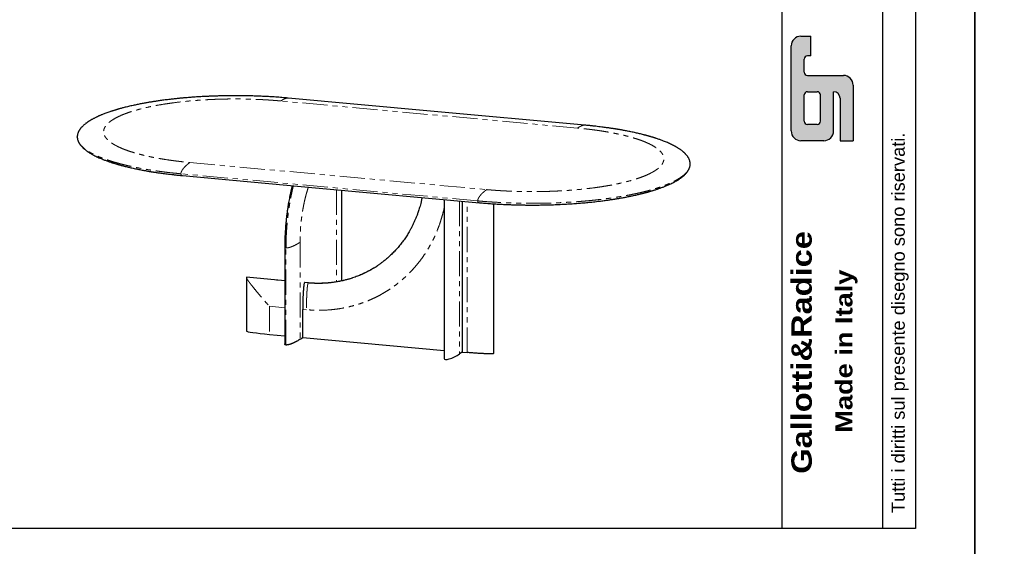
# Model space of a CAD drawing. Header units: millimetres. Extents: x -590 to 14136, y -480 to 15138.
# Tile 9 of 27: x 3147 to 6885, y 4793 to 6790. Entities that reach past the tile are written whole.
import ezdxf

# ---------------------------------------------------------------- set-up
doc = ezdxf.new("R2010")
doc.units = ezdxf.units.MM
doc.header["$LTSCALE"] = 15
doc.linetypes.add('SLD-Phantom', pattern=[12.7, 6.35, -1.27, 1.27, -1.27, 1.27, -1.27])
doc.linetypes.add('SLD-Solid', pattern=[0])
doc.styles.get("Standard").update_dxf_attribs({"font": 'GOTHIC.TTF'})

msp = doc.modelspace()

# ---------------------------------------------------------------- hatches: boundary and pattern name
h = msp.add_hatch(color=256)
h.paths.add_polyline_path([(6137.418, 6578.918, -0.41421356), (6125.022, 6591.313), (6125.022, 6640.893, -0.41421356), (6137.418, 6653.288), (6149.813, 6653.288), (6149.813, 6727.659), (6112.627, 6727.659, 0.41421356), (6075.442, 6690.474), (6075.442, 6368.203, 0.41421356), (6112.627, 6331.017), (6199.393, 6331.017, 0.41421356), (6236.578, 6368.203), (6236.578, 6516.943, -0.41421356), (6261.368, 6492.153), (6261.368, 6331.017), (6310.948, 6331.017), (6310.948, 6541.733, 0.41421356), (6273.763, 6578.918)])
h.paths.add_polyline_path([(6174.603, 6516.943, -0.41421356), (6186.998, 6504.548), (6186.998, 6405.388, -0.41421356), (6174.603, 6392.993), (6137.418, 6392.993, -0.41421356), (6125.022, 6405.388), (6125.022, 6504.548, -0.41421356), (6137.418, 6516.943)], flags=16)

# ---------------------------------------------------------------- linework, layer by layer
for p, q in [((6039.736, 6842.142), (6039.736, 4859.754)), ((6423.982, 4859.754), (6423.982, 6842.142)), ((6112.627, 6727.659), (6149.813, 6727.659)), ((6149.813, 6653.288), (6149.813, 6727.659)), ((6075.442, 6368.203), (6075.442, 6690.474)), ((6149.813, 6653.288), (6137.418, 6653.288)), ((6125.022, 6591.313), (6125.022, 6640.893)), ((6137.418, 6578.918), (6273.763, 6578.918)), ((6310.948, 6541.733), (6310.948, 6331.017)), ((6125.022, 6405.388), (6125.022, 6504.548)), ((6137.418, 6516.943), (6174.603, 6516.943)), ((6186.998, 6405.388), (6186.998, 6504.548)), ((6236.578, 6368.203), (6236.578, 6516.943)), ((6261.368, 6492.153), (6261.368, 6331.017)), ((6174.603, 6392.993), (6137.418, 6392.993)), ((6199.393, 6331.017), (6112.627, 6331.017)), ((6261.368, 6331.017), (6310.948, 6331.017))]:
    msp.add_line(p, q)
at = {"color": 8, "linetype": 'SLD-Phantom', "lineweight": 18}
for p, q in [((5264.697, 6379.037), (4138.245, 6481.908)), ((3793.536, 6248.46), (4919.987, 6145.589)), ((4885.516, 6102.873), (3759.065, 6205.744)), ((4349.3, 6145.515), (4349.3, 5795.49)), ((4816.884, 6102.814), (4816.884, 5522.575)), ((4845.999, 5527.864), (4845.999, 6100.155)), ((4946.765, 6091.722), (4946.765, 5523.96)), ((4211.416, 5945.929), (4211.416, 5577.868)), ((4158.171, 5556.238), (4158.171, 5924.299)), ((4008.055, 5813.088), (4153.392, 5799.816)), ((4228.652, 5792.943), (4242.732, 5791.657)), ((4153.392, 5697.659), (4095.032, 5702.988)), ((4095.032, 5702.988), (4095.032, 5596.444)), ((4235.838, 5690.13), (4221.758, 5691.415))]:
    msp.add_line(p, q, dxfattribs=at)
at = {"color": 7, "linetype": 'SLD-Solid', "lineweight": 25}
for p, q in [((3365.99, 6345.025), (3365.919, 6345.973)), ((4369.778, 5799.386), (4369.778, 6143.645)), ((4758.858, 6108.113), (4758.858, 5504.608)), ((4827.225, 6101.87), (4827.225, 5529.578)), ((4153.392, 5928.09), (4153.392, 5560.029)), ((4007.802, 5812.433), (4007.802, 5609.321)), ((4153.392, 5799.95), (4008.784, 5813.156)), ((4243.027, 5791.764), (4229.13, 5793.033)), ((4221.758, 5584.871), (4221.758, 5691.415)), ((4095.032, 5596.444), (4153.392, 5591.115)), ((4211.416, 5577.868), (4221.758, 5584.871)), ((4221.758, 5584.871), (4758.858, 5535.822)), ((4827.225, 5529.578), (4816.884, 5522.575)), ((4827.225, 5529.578), (4845.999, 5527.864))]:
    msp.add_line(p, q, dxfattribs=at)
msp.add_lwpolyline([(-366.579, 9816.951), (6547.932, 9816.951), (6547.932, 4859.754), (-366.579, 4859.754)], close=True)
at = {"color": 7, "linetype": 'SLD-Solid', "lineweight": 25, "flags": 128}
for points in [[(5292.466, 6389.949), (4706.135, 6443.494), (4166.014, 6492.82)], [(3765.767, 6198.805), (4283.994, 6151.479), (4892.218, 6095.934)], [(4947.016, 5524.359), (4947.016, 5826.759), (4947.016, 6091.705)]]:
    msp.add_lwpolyline(points, dxfattribs=at)
for centre, radius, start, end in [((6112.627, 6690.474), 37.185, 90, 180), ((6137.418, 6640.893), 12.395, 90, 180), ((6137.418, 6591.313), 12.395, 180, 270), ((6273.763, 6541.733), 37.185, 0, 90), ((6137.418, 6504.548), 12.395, 90, 180), ((6174.603, 6504.548), 12.395, 0, 90), ((6236.578, 6492.153), 24.79, 0, 90), ((6137.418, 6405.388), 12.395, 180, 270), ((6174.603, 6405.388), 12.395, 270, 0), ((6112.627, 6368.203), 37.185, 180, 270), ((6199.393, 6368.203), 37.185, 270, 0)]:
    msp.add_arc(centre, radius, start, end)
at = {"color": 7, "linetype": 'SLD-Solid', "lineweight": 25}
for centre, major_axis, ratio, start_param, end_param in [((4101.926, 5601.113), (94.123, -8.233), 0.05571721, 3.14357306, 4.64395112), ((4798.11, 5524.289), (38.881, 21.233), 0.25343159, 3.00676902, 5.07358485)]:
    msp.add_ellipse(centre, major_axis=major_axis, ratio=ratio, start_param=start_param, end_param=end_param, dxfattribs=at)
for points, knots in [([(4166.014, 6492.82), (4158.19, 6493.507), (4142.788, 6494.86), (4119.654, 6496.552), (4097.044, 6497.977), (4074.985, 6499.135), (4053.536, 6500.052), (4032.737, 6500.744), (4012.626, 6501.234), (3993.235, 6501.541), (3974.589, 6501.684), (3956.709, 6501.681), (3939.611, 6501.549), (3922.702, 6501.297), (3906.06, 6500.927), (3889.763, 6500.447), (3874.481, 6499.889), (3860.213, 6499.276), (3846.955, 6498.623), (3834.907, 6497.959), (3824.023, 6497.302), (3814.257, 6496.666), (3805.334, 6496.044), (3796.907, 6495.423), (3787.261, 6494.673), (3775.86, 6493.729), (3762.499, 6492.535), (3748.325, 6491.167), (3733.373, 6489.608), (3720.145, 6488.118), (3708.797, 6486.758), (3699.474, 6485.591), (3690.061, 6484.36), (3681.018, 6483.124), (3672.812, 6481.957), (3665.782, 6480.922), (3659.929, 6480.036), (3655.051, 6479.28), (3650.69, 6478.59), (3646.338, 6477.889), (3641.533, 6477.1), (3636.074, 6476.184), (3629.837, 6475.11), (3623.064, 6473.909), (3615.818, 6472.584), (3608.309, 6471.166), (3600.607, 6469.662), (3592.943, 6468.114), (3585.394, 6466.538), (3574.439, 6464.173), (3560.343, 6460.956), (3547.044, 6457.672), (3537.866, 6455.282), (3532.768, 6453.919), (3528.516, 6452.756), (3525.349, 6451.873), (3523.098, 6451.237), (3521.424, 6450.76), (3519.56, 6450.225), (3517.16, 6449.529), (3514.063, 6448.618), (3510.378, 6447.515), (3506.271, 6446.259), (3502.034, 6444.934), (3497.856, 6443.598), (3493.868, 6442.293), (3488.416, 6440.47), (3481.806, 6438.18), (3474.351, 6435.474), (3467.822, 6432.998), (3462.216, 6430.786), (3457.502, 6428.86), (3454.078, 6427.418), (3451.519, 6426.318), (3449.389, 6425.39), (3446.86, 6424.268), (3443.908, 6422.931), (3440.234, 6421.225), (3436.093, 6419.237), (3431.72, 6417.055), (3427.665, 6414.953), (3423.914, 6412.935), (3420.493, 6411.026), (3417.452, 6409.269), (3414.867, 6407.729), (3412.749, 6406.431), (3410.921, 6405.285), (3409.168, 6404.163), (3407.302, 6402.94), (3404.96, 6401.364), (3402.123, 6399.385), (3398.79, 6396.944), (3395.224, 6394.179), (3391.487, 6391.079), (3388.189, 6388.119), (3385.396, 6385.42), (3383.138, 6383.097), (3381.03, 6380.78), (3379.138, 6378.549), (3377.502, 6376.481), (3376.14, 6374.642), (3375.008, 6373.016), (3374.002, 6371.482), (3373.119, 6370.055), (3372.293, 6368.637), (3371.52, 6367.224), (3370.758, 6365.733), (3369.989, 6364.106), (3369.185, 6362.232), (3368.38, 6360.111), (3367.614, 6357.744), (3366.929, 6355.145), (3366.371, 6352.273), (3365.978, 6349.193), (3365.926, 6347.067), (3365.899, 6345.992)], [0, 0, 0, 0, 0.0220192, 0.04334987, 0.06399266, 0.08394807, 0.1032167, 0.12179898, 0.13969534, 0.15690619, 0.17343187, 0.18927271, 0.20442907, 0.21890119, 0.23429786, 0.2488369, 0.26251855, 0.275343, 0.28731041, 0.29842091, 0.30811174, 0.31704084, 0.3252082, 0.33268377, 0.3403293, 0.35196513, 0.36446923, 0.37784327, 0.39208906, 0.4072086, 0.41607784, 0.42522334, 0.43464555, 0.44401492, 0.45230597, 0.4594442, 0.46542849, 0.47025791, 0.4744886, 0.47893918, 0.48380459, 0.48951535, 0.49608944, 0.50352805, 0.51110739, 0.51940336, 0.52793294, 0.53644484, 0.54493892, 0.55341506, 0.57393325, 0.5943411, 0.60177473, 0.60820373, 0.61362702, 0.61804369, 0.62042853, 0.62236554, 0.62456182, 0.62770243, 0.63178794, 0.63681908, 0.64242965, 0.64840032, 0.65417999, 0.65976786, 0.66516375, 0.67737992, 0.68847715, 0.69845049, 0.70723821, 0.71481371, 0.72117495, 0.72412056, 0.72764218, 0.73196904, 0.73710177, 0.74304107, 0.75150324, 0.75967125, 0.76750707, 0.77480402, 0.78178647, 0.78817166, 0.79367407, 0.79829275, 0.802037, 0.80593038, 0.8102677, 0.81504921, 0.82265099, 0.83117671, 0.84072369, 0.85130943, 0.86293525, 0.87068426, 0.87848666, 0.8863423, 0.89402802, 0.90094481, 0.90695709, 0.91219498, 0.91683249, 0.9217182, 0.926147, 0.93083601, 0.93578527, 0.94109588, 0.94727512, 0.95439322, 0.96196475, 0.97037133, 0.97961303, 0.98968977, 1, 1, 1, 1]), ([(5692.341, 6242.95), (5692.31, 6244.073), (5692.244, 6246.415), (5691.78, 6249.813), (5691.068, 6253.259), (5690.086, 6256.63), (5688.823, 6259.971), (5687.367, 6263.136), (5685.724, 6266.19), (5683.917, 6269.137), (5681.927, 6272.03), (5679.764, 6274.868), (5677.495, 6277.584), (5675.214, 6280.103), (5673.167, 6282.213), (5671.406, 6283.937), (5669.892, 6285.363), (5668.306, 6286.805), (5666.424, 6288.456), (5664.123, 6290.388), (5661.419, 6292.551), (5658.381, 6294.861), (5655.11, 6297.224), (5651.762, 6299.524), (5648.591, 6301.605), (5645.668, 6303.45), (5642.832, 6305.182), (5639.832, 6306.955), (5636.486, 6308.864), (5631.71, 6311.492), (5625.492, 6314.732), (5617.859, 6318.448), (5610.126, 6321.982), (5602.324, 6325.345), (5595.13, 6328.278), (5588.598, 6330.821), (5582.789, 6333.001), (5576.933, 6335.12), (5570.951, 6337.211), (5565.79, 6338.952), (5561.418, 6340.388), (5557.88, 6341.529), (5554.131, 6342.713), (5550.2, 6343.93), (5546.35, 6345.097), (5542.897, 6346.123), (5540.137, 6346.93), (5538.103, 6347.518), (5536.474, 6347.984), (5534.826, 6348.453), (5532.756, 6349.037), (5530.168, 6349.758), (5527.05, 6350.615), (5523.391, 6351.604), (5519.206, 6352.714), (5511.332, 6354.759), (5499.893, 6357.595), (5486.938, 6360.595), (5476.131, 6362.967), (5467.52, 6364.786), (5458.977, 6366.524), (5450.657, 6368.155), (5443.23, 6369.56), (5436.791, 6370.742), (5431.301, 6371.725), (5426.179, 6372.621), (5421.45, 6373.431), (5417.779, 6374.048), (5415.142, 6374.485), (5413.488, 6374.757), (5412.118, 6374.98), (5410.858, 6375.185), (5409.405, 6375.42), (5407.28, 6375.76), (5404.268, 6376.238), (5400.279, 6376.861), (5395.394, 6377.609), (5389.558, 6378.481), (5382.741, 6379.472), (5374.915, 6380.572), (5366.091, 6381.766), (5356.25, 6383.041), (5345.442, 6384.375), (5333.662, 6385.753), (5320.898, 6387.156), (5307.083, 6388.582), (5297.443, 6389.483), (5292.466, 6389.949)], [0, 0, 0, 0, 0.01533846, 0.0320016, 0.04999213, 0.06861441, 0.08626067, 0.10257946, 0.11800456, 0.13316167, 0.14814984, 0.16296889, 0.17755019, 0.19091333, 0.20273932, 0.21095348, 0.21821978, 0.22535796, 0.23382123, 0.24444001, 0.25609554, 0.26863431, 0.28204211, 0.29504015, 0.30678833, 0.3167215, 0.32591584, 0.33584597, 0.34666371, 0.35836792, 0.38080347, 0.40270456, 0.42378859, 0.44415229, 0.4640829, 0.47803582, 0.49179536, 0.50539349, 0.51883155, 0.53264393, 0.53996948, 0.54766354, 0.55572578, 0.56415585, 0.57273176, 0.57999377, 0.58567673, 0.58978173, 0.59247056, 0.59563153, 0.59980797, 0.60499931, 0.6112049, 0.61842391, 0.62665537, 0.63573515, 0.66407802, 0.69159347, 0.70713572, 0.72240323, 0.73739683, 0.75197488, 0.76552333, 0.77539759, 0.78459416, 0.7931137, 0.80095684, 0.80803993, 0.81121001, 0.81391085, 0.81614256, 0.81791036, 0.82006766, 0.82323738, 0.82827246, 0.83471279, 0.8425576, 0.8518059, 0.86266316, 0.87497284, 0.88873334, 0.90394289, 0.9205995, 0.93836505, 0.957522, 0.97806787, 1, 1, 1, 1]), ([(3365.891, 6345.804), (3365.923, 6344.681), (3365.988, 6342.339), (3366.452, 6338.941), (3367.164, 6335.495), (3368.147, 6332.124), (3369.41, 6328.783), (3370.866, 6325.618), (3372.508, 6322.564), (3374.316, 6319.617), (3376.305, 6316.725), (3378.468, 6313.886), (3380.737, 6311.17), (3383.018, 6308.651), (3385.066, 6306.541), (3386.826, 6304.817), (3388.341, 6303.391), (3389.926, 6301.949), (3391.808, 6300.298), (3394.11, 6298.366), (3396.814, 6296.203), (3399.851, 6293.893), (3403.123, 6291.53), (3406.471, 6289.23), (3409.642, 6287.149), (3412.565, 6285.304), (3415.4, 6283.572), (3418.4, 6281.799), (3421.746, 6279.89), (3426.522, 6277.262), (3432.741, 6274.022), (3440.374, 6270.306), (3448.106, 6266.772), (3455.909, 6263.409), (3463.102, 6260.476), (3469.634, 6257.933), (3475.444, 6255.753), (3481.299, 6253.634), (3487.281, 6251.543), (3492.443, 6249.802), (3496.814, 6248.366), (3500.352, 6247.226), (3504.101, 6246.041), (3508.032, 6244.824), (3511.882, 6243.657), (3515.335, 6242.631), (3518.096, 6241.824), (3520.129, 6241.236), (3521.759, 6240.77), (3523.406, 6240.301), (3525.476, 6239.717), (3528.065, 6238.996), (3531.183, 6238.139), (3534.841, 6237.15), (3539.027, 6236.04), (3546.9, 6233.996), (3558.34, 6231.159), (3571.294, 6228.159), (3582.102, 6225.787), (3590.712, 6223.968), (3599.256, 6222.23), (3607.576, 6220.599), (3615.002, 6219.194), (3621.441, 6218.012), (3626.931, 6217.029), (3632.053, 6216.133), (3636.782, 6215.323), (3640.453, 6214.706), (3643.091, 6214.269), (3644.744, 6213.998), (3646.114, 6213.774), (3647.375, 6213.569), (3648.827, 6213.335), (3650.952, 6212.994), (3653.964, 6212.516), (3657.954, 6211.893), (3662.838, 6211.145), (3668.675, 6210.273), (3675.491, 6209.283), (3683.318, 6208.182), (3692.141, 6206.988), (3701.983, 6205.713), (3712.79, 6204.379), (3724.571, 6203.001), (3737.334, 6201.598), (3751.15, 6200.172), (3760.79, 6199.271), (3765.767, 6198.805)], [0, 0, 0, 0, 0.01533846, 0.0320016, 0.04999213, 0.06861441, 0.08626067, 0.10257946, 0.11800456, 0.13316167, 0.14814984, 0.16296889, 0.17755019, 0.19091333, 0.20273932, 0.21095348, 0.21821978, 0.22535796, 0.23382123, 0.24444001, 0.25609554, 0.26863431, 0.28204211, 0.29504015, 0.30678833, 0.3167215, 0.32591584, 0.33584597, 0.34666371, 0.35836792, 0.38080347, 0.40270456, 0.42378859, 0.44415229, 0.4640829, 0.47803582, 0.49179536, 0.50539349, 0.51883155, 0.53264393, 0.53996948, 0.54766354, 0.55572578, 0.56415585, 0.57273176, 0.57999377, 0.58567673, 0.58978173, 0.59247056, 0.59563153, 0.59980797, 0.60499931, 0.6112049, 0.61842391, 0.62665537, 0.63573515, 0.66407802, 0.69159347, 0.70713572, 0.72240323, 0.73739683, 0.75197488, 0.76552333, 0.77539759, 0.78459416, 0.7931137, 0.80095684, 0.80803993, 0.81121001, 0.81391085, 0.81614256, 0.81791036, 0.82006766, 0.82323738, 0.82827246, 0.83471279, 0.8425576, 0.8518059, 0.86266316, 0.87497284, 0.88873334, 0.90394289, 0.9205995, 0.93836505, 0.957522, 0.97806787, 1, 1, 1, 1]), ([(4892.218, 6095.934), (4899.371, 6095.304), (4913.365, 6094.07), (4934.227, 6092.513), (4954.324, 6091.195), (4973.63, 6090.11), (4992.091, 6089.23), (5009.67, 6088.535), (5026.841, 6087.986), (5043.512, 6087.576), (5059.596, 6087.296), (5074.497, 6087.136), (5088.199, 6087.072), (5100.909, 6087.085), (5112.758, 6087.158), (5124.116, 6087.285), (5135.144, 6087.461), (5146.075, 6087.688), (5156.91, 6087.964), (5172.423, 6088.433), (5192.449, 6089.197), (5216.352, 6090.371), (5239.133, 6091.736), (5260.65, 6093.25), (5277.345, 6094.594), (5289.89, 6095.695), (5298.938, 6096.529), (5308.85, 6097.491), (5319.61, 6098.594), (5331.194, 6099.852), (5342.09, 6101.109), (5352.144, 6102.33), (5360.951, 6103.446), (5369.406, 6104.562), (5377.12, 6105.619), (5383.931, 6106.584), (5389.867, 6107.45), (5394.952, 6108.209), (5399.241, 6108.863), (5402.8, 6109.416), (5405.975, 6109.916), (5409.164, 6110.424), (5412.742, 6111.003), (5416.853, 6111.68), (5421.576, 6112.472), (5426.947, 6113.394), (5432.823, 6114.427), (5439.166, 6115.572), (5445.921, 6116.827), (5452.981, 6118.18), (5460.106, 6119.588), (5467.082, 6121.01), (5476.831, 6123.059), (5489.029, 6125.751), (5500.592, 6128.478), (5508.851, 6130.516), (5514.008, 6131.821), (5518.699, 6133.036), (5522.747, 6134.107), (5525.928, 6134.964), (5528.346, 6135.624), (5530.097, 6136.106), (5531.611, 6136.527), (5533.241, 6136.982), (5535.345, 6137.576), (5538.098, 6138.362), (5541.375, 6139.312), (5544.942, 6140.366), (5548.583, 6141.461), (5552.196, 6142.569), (5555.782, 6143.69), (5559.339, 6144.823), (5565.384, 6146.786), (5573.664, 6149.586), (5584.462, 6153.47), (5595.154, 6157.582), (5605.6, 6161.905), (5614.747, 6165.978), (5622.835, 6169.834), (5630.071, 6173.511), (5636.981, 6177.265), (5643.698, 6181.182), (5650.243, 6185.305), (5656.519, 6189.612), (5662.411, 6194.055), (5666.897, 6197.801), (5670.098, 6200.703), (5672.141, 6202.656), (5673.863, 6204.384), (5675.408, 6206.006), (5676.92, 6207.666), (5678.493, 6209.485), (5680.077, 6211.43), (5681.354, 6213.107), (5682.324, 6214.449), (5683.01, 6215.433), (5683.663, 6216.404), (5684.282, 6217.362), (5684.894, 6218.344), (5685.545, 6219.434), (5686.271, 6220.712), (5687.127, 6222.32), (5688.084, 6224.282), (5689.099, 6226.624), (5690.084, 6229.281), (5690.981, 6232.253), (5691.713, 6235.54), (5692.224, 6239.033), (5692.292, 6241.43), (5692.325, 6242.626)], [0, 0, 0, 0, 0.02018915, 0.03949576, 0.05791947, 0.07545991, 0.0921168, 0.10788992, 0.122779, 0.13813563, 0.15242226, 0.16563881, 0.17778525, 0.18886171, 0.19944043, 0.20931544, 0.21911697, 0.22884757, 0.23850767, 0.24809771, 0.27042695, 0.29237484, 0.3128204, 0.33258412, 0.35163317, 0.35926923, 0.36776022, 0.3771191, 0.38734709, 0.39844552, 0.41041587, 0.41895065, 0.42786408, 0.43638544, 0.44409156, 0.45098156, 0.45695336, 0.4621365, 0.4665304, 0.47013457, 0.47312401, 0.476361, 0.48003905, 0.48427987, 0.48923584, 0.49490801, 0.50129708, 0.50799356, 0.5153315, 0.52325051, 0.5311821, 0.53898724, 0.54666582, 0.56426351, 0.5811564, 0.58771611, 0.59415442, 0.60002461, 0.60507161, 0.60929455, 0.61203399, 0.61426397, 0.61598426, 0.61784494, 0.62054242, 0.62412644, 0.62856883, 0.63341811, 0.6382818, 0.64315992, 0.64805249, 0.65295952, 0.65788103, 0.67334617, 0.68843984, 0.70586079, 0.72278027, 0.73925802, 0.75300106, 0.76651636, 0.78016264, 0.79409916, 0.80874165, 0.82418765, 0.83978137, 0.85511047, 0.86248395, 0.86906078, 0.87480799, 0.87991722, 0.88544755, 0.89156091, 0.89825262, 0.90503702, 0.90834349, 0.91159277, 0.91478484, 0.91791969, 0.9209973, 0.92438377, 0.92854661, 0.93348769, 0.94008789, 0.94770517, 0.9563398, 0.96599195, 0.97666167, 0.98834885, 1, 1, 1, 1]), ([(4181.651, 6160.825), (4181.25, 6159.232), (4180.446, 6156.04), (4179.252, 6151.122), (4178.113, 6146.313), (4177, 6141.486), (4175.871, 6136.456), (4174.622, 6130.721), (4173.238, 6124.139), (4171.655, 6116.299), (4169.888, 6107.097), (4167.964, 6096.438), (4165.982, 6084.642), (4163.98, 6071.692), (4162, 6057.578), (4160.193, 6043.099), (4158.575, 6028.374), (4157.16, 6013.522), (4155.905, 5997.853), (4154.849, 5981.398), (4154.042, 5964.201), (4153.499, 5946.295), (4153.428, 5934.247), (4153.392, 5928.09)], [0, 0, 0, 0, 0.022193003, 0.044464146, 0.067846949, 0.08813491, 0.110274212, 0.136008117, 0.16533219, 0.198241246, 0.239981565, 0.286309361, 0.337177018, 0.392585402, 0.452539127, 0.517039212, 0.575948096, 0.638207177, 0.703822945, 0.772801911, 0.845151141, 0.920879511, 1, 1, 1, 1]), ([(4674.672, 6115.801), (4674.326, 6114.025), (4673.215, 6108.314), (4671.038, 6099.046), (4668.279, 6088.247), (4665.465, 6078.328), (4662.674, 6069.268), (4659.469, 6059.593), (4655.735, 6049.19), (4651.275, 6037.806), (4646.502, 6026.585), (4641.343, 6015.384), (4635.791, 6004.218), (4629.838, 5993.104), (4622.611, 5980.559), (4613.912, 5966.698), (4603.517, 5951.683), (4592.32, 5937.001), (4580.321, 5922.701), (4567.942, 5909.296), (4555.505, 5897.012), (4543.37, 5886.017), (4533.697, 5877.948), (4526.614, 5872.363), (4522.16, 5868.957), (4517.887, 5865.782), (4513.857, 5862.876), (4509.827, 5860.022), (4507.457, 5858.494), (4506.259, 5857.722)], [0, 0, 0, 0, 0.01666148, 0.05355527, 0.08794538, 0.11983188, 0.14921482, 0.17609423, 0.2147831, 0.252393, 0.29052819, 0.32918858, 0.36837424, 0.40808515, 0.44832123, 0.5054808, 0.56344203, 0.62218991, 0.68172456, 0.74203356, 0.79711497, 0.84959184, 0.89946428, 0.91834039, 0.93642832, 0.95348907, 0.96952265, 0.98458978, 1, 1, 1, 1]), ([(4493.158, 5849.235), (4492.967, 5849.11), (4488.505, 5846.215), (4479.745, 5841.189), (4467.198, 5834.327), (4456.592, 5829.073), (4447.902, 5825.052), (4440.716, 5821.906), (4433.125, 5818.762), (4424.748, 5815.503), (4415.662, 5812.217), (4405.882, 5808.958), (4395.424, 5805.78), (4384.115, 5802.691), (4371.943, 5799.76), (4358.897, 5797.058), (4344.967, 5794.661), (4330.15, 5792.653), (4314.446, 5791.122), (4297.859, 5790.155), (4280.4, 5789.862), (4262.088, 5790.27), (4249.592, 5791.248), (4243.211, 5791.747)], [0, 0, 0, 0, 0.00267976, 0.06243401, 0.11819106, 0.16995076, 0.20043974, 0.22961524, 0.26101513, 0.29574218, 0.33379647, 0.37290022, 0.41498777, 0.46005929, 0.50811494, 0.55915473, 0.61317871, 0.67018704, 0.73017983, 0.79315715, 0.85911944, 0.9280669, 1, 1, 1, 1]), ([(4492.981, 5849.256), (4497.238, 5851.819), (4502.005, 5854.69), (4506.521, 5857.934), (4507.005, 5858.281)], [0, 0, 0, 0, 0.8928444, 1, 1, 1, 1]), ([(4008.781, 5813.128), (4008.72, 5813.149), (4008.402, 5813.257), (4008.21, 5813.164), (4008.055, 5813.088)], [0, 0, 0, 0, 0.19172829, 1, 1, 1, 1]), ([(4228.652, 5792.943), (4228.479, 5792.769), (4228.083, 5792.372), (4227.568, 5791.08), (4227.121, 5789.554), (4226.611, 5787.332), (4226.069, 5784.351), (4225.546, 5780.618), (4224.933, 5775.333), (4224.279, 5768.496), (4223.674, 5760.132), (4223.113, 5750.417), (4222.609, 5739.367), (4222.152, 5725.141), (4221.821, 5709.12), (4221.779, 5697.317), (4221.758, 5691.415)], [0, 0, 0, 0, 0.014275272, 0.032692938, 0.049347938, 0.066051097, 0.102087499, 0.13831589, 0.174534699, 0.254367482, 0.334329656, 0.414276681, 0.533525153, 0.652786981, 0.826388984, 1, 1, 1, 1]), ([(4229.119, 5792.958), (4229.072, 5792.999), (4228.928, 5793.122), (4228.763, 5793.014), (4228.652, 5792.943)], [0, 0, 0, 0, 0.33102114, 1, 1, 1, 1]), ([(4211.416, 5577.868), (4209.594, 5576.664), (4206.024, 5574.307), (4201.587, 5571.696), (4198.54, 5570), (4196.978, 5569.153), (4195.402, 5568.318), (4193.812, 5567.497), (4192.208, 5566.69), (4190.487, 5565.845), (4188.659, 5564.973), (4186.73, 5564.085), (4184.823, 5563.238), (4182.938, 5562.432), (4181.074, 5561.667), (4179.232, 5560.944), (4177.23, 5560.193), (4175.083, 5559.435), (4173.299, 5558.852), (4172.121, 5558.49), (4171.541, 5558.316), (4170.966, 5558.149), (4170.398, 5557.988), (4169.836, 5557.833), (4168.427, 5557.458), (4166.283, 5556.942), (4163.33, 5556.413), (4160.961, 5556.184), (4159.263, 5556.162), (4158.528, 5556.213), (4158.171, 5556.238)], [0, 0, 0, 0, 0.14770617, 0.28929626, 0.32538953, 0.36107704, 0.39636197, 0.43124758, 0.46573726, 0.49983451, 0.53998456, 0.57863989, 0.61580893, 0.6515012, 0.6857274, 0.71849971, 0.74983198, 0.78911407, 0.82505551, 0.83392486, 0.84257066, 0.85099434, 0.85919748, 0.86718176, 0.87494902, 0.91817274, 0.95215415, 0.97834338, 0.98946555, 1, 1, 1, 1]), ([(4158.171, 5556.238), (4157.832, 5556.276), (4157.135, 5556.356), (4155.893, 5556.65), (4155.078, 5557.026), (4154.521, 5557.423), (4154.207, 5557.712), (4153.943, 5558.031), (4153.729, 5558.379), (4153.568, 5558.758), (4153.405, 5559.31), (4153.423, 5559.738), (4153.435, 5560.029)], [0, 0, 0, 0, 0.06637926, 0.13650519, 0.30187, 0.36753592, 0.43916552, 0.51708155, 0.60153468, 0.69272171, 0.7907989, 1, 1, 1, 1]), ([(4946.765, 5523.96), (4946.609, 5523.876), (4946.288, 5523.702), (4945.108, 5523.394), (4943.596, 5523.191), (4942, 5523.052), (4940.837, 5522.974), (4939.555, 5522.909), (4938.153, 5522.856), (4936.631, 5522.815), (4933.877, 5522.768), (4929.652, 5522.765), (4924.178, 5522.855), (4918.695, 5523.009), (4913.357, 5523.203), (4907.894, 5523.442), (4902.118, 5523.73), (4892.773, 5524.251), (4879.765, 5525.092), (4863.029, 5526.355), (4851.771, 5527.352), (4845.999, 5527.864)], [0, 0, 0, 0, 0.01059816, 0.02179452, 0.04819679, 0.05868106, 0.07011749, 0.08255763, 0.09604148, 0.11060046, 0.12625954, 0.17486451, 0.23113559, 0.2828736, 0.33240925, 0.38519767, 0.44127557, 0.50067356, 0.65869074, 0.82504148, 1, 1, 1, 1]), ([(4946.991, 5524.358), (4947.003, 5524.315), (4947.041, 5524.18), (4946.876, 5524.049), (4946.765, 5523.96)], [0, 0, 0, 0, 0.32076661, 1, 1, 1, 1])]:
    msp.add_open_spline(points, degree=3, knots=knots, dxfattribs=at)
at = {"color": 8, "linetype": 'SLD-Phantom', "lineweight": 18}
for points, knots in [([(4138.245, 6481.908), (4137.575, 6481.969), (4136.235, 6482.091), (4134.222, 6482.271), (4132.206, 6482.449), (4130.188, 6482.625), (4128.168, 6482.798), (4126.145, 6482.97), (4124.121, 6483.139), (4122.094, 6483.306), (4120.064, 6483.471), (4118.033, 6483.634), (4115.999, 6483.794), (4113.962, 6483.953), (4111.924, 6484.109), (4109.883, 6484.263), (4107.84, 6484.414), (4105.795, 6484.564), (4103.747, 6484.711), (4101.697, 6484.856), (4099.645, 6484.999), (4097.59, 6485.14), (4095.533, 6485.278), (4093.474, 6485.415), (4091.413, 6485.549), (4089.349, 6485.681), (4087.283, 6485.811), (4085.214, 6485.938), (4083.144, 6486.063), (4081.071, 6486.187), (4078.996, 6486.307), (4076.918, 6486.426), (4074.838, 6486.543), (4072.756, 6486.657), (4070.672, 6486.769), (4068.585, 6486.879), (4066.496, 6486.987), (4064.405, 6487.093), (4062.312, 6487.196), (4060.216, 6487.297), (4058.118, 6487.396), (4056.017, 6487.493), (4053.915, 6487.588), (4051.81, 6487.68), (4049.702, 6487.77), (4047.593, 6487.858), (4045.481, 6487.944), (4035.983, 6488.32), (4019.048, 6488.875), (3994.59, 6489.376), (3970.061, 6489.576), (3945.503, 6489.475), (3920.994, 6489.078), (3896.613, 6488.382), (3872.399, 6487.388), (3845.729, 6485.955), (3816.796, 6483.967), (3785.876, 6481.287), (3755.731, 6478.109), (3726.479, 6474.451), (3698.255, 6470.323), (3671.183, 6465.743), (3645.362, 6460.736), (3620.92, 6455.318), (3597.96, 6449.512), (3576.564, 6443.349), (3556.841, 6436.849), (3538.877, 6430.041), (3522.727, 6422.958), (3508.482, 6415.626), (3496.203, 6408.077), (3485.92, 6400.347), (3477.7, 6392.465), (3471.579, 6384.465), (3467.558, 6376.384), (3465.68, 6368.255), (3465.952, 6360.112), (3468.347, 6351.992), (3472.882, 6343.927), (3479.536, 6335.954), (3488.257, 6328.106), (3499.031, 6320.416), (3511.811, 6312.92), (3526.521, 6305.645), (3543.12, 6298.626), (3560.004, 6292.454), (3576.607, 6287.069), (3592.48, 6282.414), (3609.256, 6277.959), (3626.906, 6273.712), (3645.366, 6269.683), (3664.586, 6265.888), (3684.533, 6262.333), (3699.545, 6259.926), (3709.106, 6258.488), (3712.953, 6257.921), (3716.817, 6257.363), (3720.698, 6256.814), (3724.597, 6256.274), (3728.514, 6255.743), (3732.447, 6255.221), (3736.398, 6254.707), (3740.366, 6254.203), (3744.352, 6253.707), (3748.355, 6253.221), (3752.376, 6252.743), (3756.413, 6252.275), (3760.469, 6251.815), (3764.541, 6251.364), (3768.631, 6250.922), (3772.738, 6250.489), (3776.863, 6250.065), (3781.005, 6249.65), (3785.164, 6249.244), (3789.34, 6248.847), (3792.137, 6248.589), (3793.536, 6248.46)], [0, 0, 0, 0, 0.00136295, 0.00272536, 0.00408725, 0.00544865, 0.00680957, 0.00817005, 0.00953011, 0.01088978, 0.01224907, 0.01360801, 0.01496663, 0.01632496, 0.01768301, 0.01904082, 0.0203984, 0.02175578, 0.02311299, 0.02447006, 0.025827, 0.02718384, 0.0285406, 0.02989732, 0.03125402, 0.03261071, 0.03396743, 0.0353242, 0.03668105, 0.038038, 0.03939507, 0.04075229, 0.04210969, 0.04346729, 0.04482511, 0.04618318, 0.04754153, 0.04890017, 0.05025914, 0.05161846, 0.05297815, 0.05433824, 0.05569875, 0.05705971, 0.05842114, 0.05978307, 0.06114552, 0.06250851, 0.07815261, 0.09375917, 0.10936598, 0.12501079, 0.1406549, 0.15626146, 0.17186826, 0.18751308, 0.20836005, 0.22916265, 0.25001048, 0.27085745, 0.29166005, 0.31250788, 0.33335485, 0.35415745, 0.37500528, 0.39585225, 0.41665485, 0.43750268, 0.45834965, 0.47915225, 0.50000008, 0.52084705, 0.54164965, 0.56249748, 0.58334445, 0.60414705, 0.62499488, 0.64584185, 0.66664445, 0.68749228, 0.70833925, 0.72914185, 0.74998968, 0.77083665, 0.79163925, 0.81248708, 0.82813118, 0.84373774, 0.85934454, 0.87498936, 0.89063346, 0.90624002, 0.92184682, 0.93749164, 0.94034083, 0.94318776, 0.94603264, 0.94887572, 0.95171722, 0.95455735, 0.95739635, 0.96023445, 0.96307187, 0.96590884, 0.96874558, 0.97158233, 0.97441931, 0.97725675, 0.98009488, 0.98293391, 0.98577409, 0.98861564, 0.99145877, 0.99430373, 0.99715073, 1, 1, 1, 1]), ([(4166.01, 6492.777), (4165.676, 6492.815), (4164.558, 6492.941), (4162.41, 6492.755), (4159.494, 6492.242), (4156.197, 6491.28), (4152.706, 6489.961), (4149.097, 6488.315), (4145.446, 6486.393), (4141.824, 6484.272), (4139.428, 6482.689), (4138.245, 6481.908)], [0, 0, 0, 0, 0.03718864, 0.12457684, 0.23510202, 0.3548476, 0.48123128, 0.61151557, 0.74300545, 0.87321681, 1, 1, 1, 1]), ([(4919.987, 6145.589), (4920.657, 6145.529), (4921.997, 6145.407), (4924.011, 6145.226), (4926.026, 6145.048), (4928.044, 6144.873), (4930.065, 6144.699), (4932.087, 6144.527), (4934.112, 6144.358), (4936.139, 6144.191), (4938.168, 6144.026), (4940.2, 6143.864), (4942.234, 6143.703), (4944.27, 6143.545), (4946.309, 6143.389), (4948.349, 6143.235), (4950.392, 6143.083), (4952.438, 6142.934), (4954.486, 6142.786), (4956.536, 6142.641), (4958.588, 6142.498), (4960.642, 6142.357), (4962.699, 6142.219), (4964.758, 6142.083), (4966.82, 6141.949), (4968.884, 6141.817), (4970.95, 6141.687), (4973.018, 6141.559), (4975.089, 6141.434), (4977.161, 6141.311), (4979.237, 6141.19), (4981.314, 6141.071), (4983.394, 6140.955), (4985.476, 6140.84), (4987.56, 6140.728), (4989.647, 6140.618), (4991.736, 6140.51), (4993.827, 6140.405), (4995.921, 6140.301), (4998.017, 6140.2), (5000.115, 6140.101), (5002.215, 6140.004), (5004.318, 6139.91), (5006.423, 6139.817), (5008.53, 6139.727), (5010.64, 6139.639), (5012.752, 6139.553), (5022.249, 6139.178), (5039.185, 6138.622), (5063.643, 6138.122), (5088.171, 6137.922), (5112.729, 6138.022), (5137.238, 6138.42), (5161.619, 6139.116), (5185.833, 6140.11), (5212.503, 6141.542), (5241.437, 6143.531), (5272.356, 6146.21), (5302.501, 6149.388), (5331.753, 6153.047), (5359.977, 6157.175), (5387.05, 6161.755), (5412.87, 6166.762), (5437.313, 6172.18), (5460.272, 6177.985), (5481.669, 6184.149), (5501.392, 6190.649), (5519.356, 6197.456), (5535.506, 6204.54), (5549.751, 6211.871), (5562.029, 6219.42), (5572.312, 6227.151), (5580.532, 6235.033), (5586.653, 6243.032), (5590.674, 6251.113), (5592.552, 6259.242), (5592.281, 6267.385), (5589.885, 6275.506), (5585.35, 6283.57), (5578.696, 6291.543), (5569.976, 6299.392), (5559.202, 6307.081), (5546.421, 6314.578), (5531.711, 6321.853), (5515.112, 6328.871), (5498.228, 6335.044), (5481.625, 6340.428), (5465.753, 6345.083), (5448.977, 6349.538), (5431.327, 6353.786), (5412.866, 6357.814), (5393.647, 6361.61), (5373.699, 6365.165), (5358.687, 6367.572), (5349.126, 6369.009), (5345.28, 6369.576), (5341.416, 6370.134), (5337.534, 6370.683), (5333.635, 6371.223), (5329.719, 6371.754), (5325.785, 6372.277), (5321.834, 6372.79), (5317.866, 6373.294), (5313.88, 6373.79), (5309.877, 6374.276), (5305.857, 6374.754), (5301.819, 6375.223), (5297.764, 6375.682), (5293.691, 6376.133), (5289.601, 6376.575), (5285.494, 6377.008), (5281.37, 6377.432), (5277.228, 6377.847), (5273.068, 6378.253), (5268.892, 6378.651), (5266.095, 6378.908), (5264.697, 6379.037)], [0, 0, 0, 0, 0.00136295, 0.00272536, 0.00408725, 0.00544865, 0.00680957, 0.00817005, 0.00953011, 0.01088978, 0.01224907, 0.01360801, 0.01496663, 0.01632496, 0.01768301, 0.01904082, 0.0203984, 0.02175578, 0.02311299, 0.02447006, 0.025827, 0.02718384, 0.0285406, 0.02989732, 0.03125402, 0.03261071, 0.03396743, 0.0353242, 0.03668105, 0.038038, 0.03939507, 0.04075229, 0.04210969, 0.04346729, 0.04482511, 0.04618318, 0.04754153, 0.04890017, 0.05025914, 0.05161846, 0.05297815, 0.05433824, 0.05569875, 0.05705971, 0.05842114, 0.05978307, 0.06114552, 0.06250851, 0.07815261, 0.09375917, 0.10936598, 0.12501079, 0.1406549, 0.15626146, 0.17186826, 0.18751308, 0.20836005, 0.22916265, 0.25001048, 0.27085745, 0.29166005, 0.31250788, 0.33335485, 0.35415745, 0.37500528, 0.39585225, 0.41665485, 0.43750268, 0.45834965, 0.47915225, 0.50000008, 0.52084705, 0.54164965, 0.56249748, 0.58334445, 0.60414705, 0.62499488, 0.64584185, 0.66664445, 0.68749228, 0.70833925, 0.72914185, 0.74998968, 0.77083665, 0.79163925, 0.81248708, 0.82813118, 0.84373774, 0.85934454, 0.87498936, 0.89063346, 0.90624002, 0.92184682, 0.93749164, 0.94034083, 0.94318776, 0.94603264, 0.94887572, 0.95171722, 0.95455735, 0.95739635, 0.96023445, 0.96307187, 0.96590884, 0.96874558, 0.97158233, 0.97441931, 0.97725675, 0.98009488, 0.98293391, 0.98577409, 0.98861564, 0.99145877, 0.99430373, 0.99715073, 1, 1, 1, 1]), ([(5292.462, 6389.906), (5292.128, 6389.944), (5291.009, 6390.07), (5288.862, 6389.884), (5285.945, 6389.371), (5282.649, 6388.41), (5279.158, 6387.09), (5275.548, 6385.444), (5271.897, 6383.523), (5268.276, 6381.401), (5265.879, 6379.818), (5264.697, 6379.037)], [0, 0, 0, 0, 0.03718874, 0.12457693, 0.2351021, 0.35484767, 0.48123133, 0.6115156, 0.74300548, 0.87321683, 1, 1, 1, 1]), ([(3759.065, 6205.744), (3750.846, 6206.524), (3734.409, 6208.085), (3710.308, 6210.764), (3686.672, 6213.685), (3663.583, 6216.867), (3641.211, 6220.277), (3619.591, 6223.904), (3598.745, 6227.737), (3578.584, 6231.79), (3559.027, 6236.081), (3540.129, 6240.608), (3521.942, 6245.365), (3504.612, 6250.317), (3488.173, 6255.453), (3472.752, 6260.732), (3458.359, 6266.141), (3444.998, 6271.666), (3432.608, 6277.329), (3421.143, 6283.155), (3410.65, 6289.136), (3401.168, 6295.262), (3392.776, 6301.486), (3385.492, 6307.795), (3379.368, 6314.14), (3374.396, 6320.507), (3370.547, 6326.883), (3367.84, 6333.294), (3366.226, 6339.346), (3366.063, 6343.26), (3365.99, 6345.025)], [0, 0, 0, 0, 0.03624169, 0.07248317, 0.10872456, 0.14496588, 0.18120732, 0.21680169, 0.25239613, 0.28799054, 0.32358491, 0.35982635, 0.39606783, 0.43230934, 0.46855077, 0.50479223, 0.5403866, 0.57598104, 0.61157545, 0.64716982, 0.68341126, 0.71965274, 0.75589425, 0.79213568, 0.82837714, 0.86397151, 0.89956595, 0.93516036, 0.97075473, 1, 1, 1, 1]), ([(3793.536, 6248.46), (3791.505, 6247.085), (3789.397, 6245.556), (3785.129, 6242.222), (3782.969, 6240.416), (3778.726, 6236.598), (3776.644, 6234.587), (3772.702, 6230.47), (3770.844, 6228.364), (3768.32, 6225.237), (3767.522, 6224.199), (3766.026, 6222.151), (3765.328, 6221.14), (3764.04, 6219.16), (3763.45, 6218.191), (3762.382, 6216.308), (3761.905, 6215.394), (3761.065, 6213.633), (3760.702, 6212.786), (3760.089, 6211.165), (3759.838, 6210.392), (3759.246, 6208.192), (3759.065, 6206.885), (3759.065, 6205.744)], [0, 0, 0, 0, 0.125, 0.125, 0.25, 0.25, 0.375, 0.375, 0.5, 0.5, 0.5625, 0.5625, 0.625, 0.625, 0.6875, 0.6875, 0.75, 0.75, 0.8125, 0.8125, 0.875, 0.875, 1, 1, 1, 1]), ([(5692.242, 6243.729), (5692.279, 6243.307), (5692.509, 6240.698), (5691.801, 6235.9), (5690.057, 6229.351), (5687.057, 6222.829), (5682.956, 6216.384), (5677.752, 6210.028), (5671.491, 6203.772), (5664.15, 6197.589), (5655.692, 6191.453), (5646.107, 6185.379), (5635.393, 6179.38), (5623.63, 6173.503), (5610.842, 6167.761), (5597.13, 6162.197), (5582.544, 6156.82), (5567.132, 6151.636), (5550.835, 6146.622), (5533.58, 6141.759), (5515.377, 6137.059), (5496.247, 6132.536), (5476.337, 6128.226), (5455.685, 6124.138), (5434.456, 6120.303), (5412.706, 6116.724), (5390.49, 6113.401), (5367.719, 6110.32), (5344.292, 6107.468), (5320.243, 6104.859), (5295.609, 6102.501), (5270.583, 6100.414), (5245.213, 6098.602), (5219.699, 6097.079), (5194.096, 6095.843), (5168.458, 6094.887), (5142.678, 6094.207), (5116.648, 6093.803), (5090.414, 6093.681), (5064.027, 6093.846), (5037.694, 6094.3), (5011.467, 6095.041), (4985.552, 6096.062), (4959.994, 6097.355), (4934.843, 6098.916), (4909.958, 6100.727), (4893.664, 6102.158), (4885.516, 6102.873)], [0, 0, 0, 0, 0.00440377, 0.0272161, 0.05002845, 0.07284075, 0.09565307, 0.11805808, 0.14046313, 0.16286816, 0.18527317, 0.20808547, 0.23089781, 0.25371016, 0.27652246, 0.29933478, 0.32173979, 0.34414484, 0.36654987, 0.38895488, 0.41176718, 0.43457951, 0.45739186, 0.48020417, 0.50301649, 0.52542149, 0.54782654, 0.57023158, 0.59263658, 0.61544889, 0.63826122, 0.66107357, 0.68388588, 0.70669819, 0.7291032, 0.75150825, 0.77391328, 0.79631829, 0.8191306, 0.84194293, 0.86475528, 0.88756758, 0.91037989, 0.93278482, 0.9551898, 0.97759484, 1, 1, 1, 1]), ([(3759.065, 6205.744), (3759.072, 6205.458), (3759.086, 6204.869), (3759.246, 6203.72), (3759.664, 6202.395), (3760.454, 6201.138), (3761.563, 6200.111), (3763.004, 6199.357), (3764.442, 6198.934), (3765.408, 6198.871), (3765.771, 6198.848)], [0, 0, 0, 0, 0.03760708, 0.077660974, 0.171336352, 0.291908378, 0.445628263, 0.635671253, 0.862952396, 1, 1, 1, 1]), ([(4158.171, 5924.299), (4158.208, 5930.664), (4158.282, 5943.394), (4158.877, 5962.754), (4159.82, 5982.23), (4161.142, 6001.784), (4162.831, 6021.35), (4164.883, 6040.869), (4167.296, 6060.279), (4170.063, 6079.517), (4173.175, 6098.519), (4176.613, 6117.24), (4180.389, 6135.582), (4183.596, 6149.998), (4185.644, 6158.108), (4186.224, 6160.408)], [0, 0, 0, 0, 0.080682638, 0.161357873, 0.242030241, 0.322700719, 0.403369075, 0.484036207, 0.564706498, 0.645378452, 0.726049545, 0.806722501, 0.887396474, 0.96806943, 1, 1, 1, 1]), ([(4243.234, 6155.201), (4242.405, 6152.768), (4240.112, 6146.04), (4236.621, 6134.32), (4232.76, 6120.179), (4229.184, 6105.488), (4225.894, 6090.35), (4222.907, 6074.847), (4220.245, 6059.063), (4217.92, 6043.065), (4215.934, 6026.902), (4214.299, 6010.619), (4213.017, 5994.286), (4212.099, 5977.999), (4211.523, 5961.829), (4211.452, 5951.229), (4211.416, 5945.929)], [0, 0, 0, 0, 0.04170917, 0.11533, 0.1889449, 0.26256168, 0.3364974, 0.41042718, 0.48404397, 0.5576648, 0.63128086, 0.70489447, 0.77882261, 0.85275279, 0.92637289, 1, 1, 1, 1]), ([(4919.987, 6145.589), (4917.956, 6144.214), (4915.849, 6142.685), (4911.581, 6139.351), (4909.42, 6137.545), (4905.177, 6133.727), (4903.095, 6131.716), (4899.154, 6127.599), (4897.295, 6125.494), (4894.771, 6122.366), (4893.974, 6121.328), (4892.478, 6119.28), (4891.78, 6118.269), (4890.491, 6116.289), (4889.901, 6115.32), (4888.834, 6113.437), (4888.357, 6112.523), (4887.517, 6110.762), (4887.154, 6109.915), (4886.54, 6108.294), (4886.289, 6107.521), (4885.697, 6105.321), (4885.516, 6104.015), (4885.516, 6102.873)], [0, 0, 0, 0, 0.125, 0.125, 0.25, 0.25, 0.375, 0.375, 0.5, 0.5, 0.5625, 0.5625, 0.625, 0.625, 0.6875, 0.6875, 0.75, 0.75, 0.8125, 0.8125, 0.875, 0.875, 1, 1, 1, 1]), ([(4885.516, 6102.873), (4885.523, 6102.588), (4885.537, 6101.998), (4885.697, 6100.85), (4886.116, 6099.524), (4886.905, 6098.267), (4888.014, 6097.24), (4889.455, 6096.487), (4890.893, 6096.063), (4891.859, 6096.001), (4892.222, 6095.977)], [0, 0, 0, 0, 0.03760707, 0.07766096, 0.17133632, 0.29190833, 0.44562819, 0.63567115, 0.86295225, 1, 1, 1, 1]), ([(4758.858, 6078.349), (4758.58, 6076.922), (4756.811, 6067.834), (4752.596, 6051.393), (4746.179, 6029.089), (4738.715, 6007.2), (4730.277, 5985.592), (4720.846, 5964.342), (4710.43, 5943.521), (4699.098, 5923.29), (4686.855, 5903.656), (4673.816, 5884.779), (4660.035, 5866.698), (4645.558, 5849.449), (4630.306, 5832.925), (4614.206, 5817.055), (4597.294, 5801.894), (4579.596, 5787.509), (4561.24, 5774.013), (4542.232, 5761.411), (4522.742, 5749.799), (4502.838, 5739.191), (4482.575, 5729.6), (4461.839, 5720.963), (4440.534, 5713.246), (4418.713, 5706.483), (4396.428, 5700.723), (4373.842, 5696.016), (4350.963, 5692.364), (4327.99, 5689.786), (4304.992, 5688.263), (4282.028, 5687.805), (4258.966, 5688.313), (4243.554, 5689.523), (4235.838, 5690.13)], [0, 0, 0, 0, 0.00591832, 0.03770267, 0.06944407, 0.10120211, 0.13303625, 0.16544687, 0.19778048, 0.23009989, 0.26246795, 0.29490623, 0.32669058, 0.35843199, 0.39019002, 0.42202416, 0.45443478, 0.4867684, 0.5190878, 0.55145587, 0.58389415, 0.6156785, 0.6474199, 0.67917794, 0.71101208, 0.7434227, 0.77575631, 0.80807572, 0.84044378, 0.87288227, 0.90466685, 0.9364083, 0.96816619, 1, 1, 1, 1]), ([(4158.171, 5924.299), (4158.459, 5924.278), (4159.054, 5924.235), (4160.432, 5924.232), (4162.409, 5924.373), (4164.936, 5924.749), (4167.766, 5925.343), (4170.891, 5926.164), (4174.285, 5927.215), (4177.908, 5928.488), (4181.917, 5930.05), (4186.232, 5931.899), (4190.766, 5934.018), (4195.268, 5936.29), (4199.652, 5938.664), (4203.836, 5941.087), (4207.779, 5943.511), (4210.215, 5945.13), (4211.416, 5945.929)], [0, 0, 0, 0, 0.00854233, 0.01764044, 0.0389185, 0.06630605, 0.10122303, 0.14439069, 0.19601688, 0.25588822, 0.32342646, 0.40884619, 0.50139194, 0.59906797, 0.69975859, 0.80138096, 0.90201522, 1, 1, 1, 1]), ([(4153.434, 5928.09), (4153.418, 5927.958), (4153.356, 5927.451), (4153.584, 5926.639), (4154.182, 5925.731), (4155.132, 5925.037), (4156.272, 5924.612), (4157.33, 5924.392), (4157.897, 5924.33), (4158.171, 5924.299)], [0, 0, 0, 0, 0.0949306, 0.36551401, 0.58438054, 0.75605112, 0.88942622, 0.946455, 1, 1, 1, 1]), ([(4242.732, 5791.657), (4249.951, 5791.103), (4264.39, 5789.997), (4285.994, 5789.731), (4307.495, 5790.486), (4328.84, 5792.362), (4349.977, 5795.329), (4370.855, 5799.386), (4391.425, 5804.518), (4411.638, 5810.714), (4431.44, 5817.97), (4450.8, 5826.238), (4469.613, 5835.59), (4483.688, 5843.281), (4491.275, 5848.159), (4492.981, 5849.256)], [0, 0, 0, 0, 0.08136712, 0.1627338, 0.24410024, 0.32546667, 0.40683328, 0.48820001, 0.56956674, 0.65093334, 0.73229995, 0.81366668, 0.89503341, 0.97640002, 1, 1, 1, 1]), ([(4008.055, 5813.088), (4007.954, 5812.96), (4007.726, 5812.67), (4007.911, 5811.524), (4008.851, 5809.303), (4010.708, 5806.063), (4013.389, 5802.005), (4016.391, 5797.693), (4020.821, 5791.639), (4026.558, 5784.103), (4036.02, 5772.128), (4048.164, 5757.27), (4063.278, 5739.333), (4078.868, 5721.266), (4089.589, 5709.102), (4095.001, 5703.024), (4095.032, 5702.988)], [0, 0, 0, 0, 0.00801709, 0.01806327, 0.03694651, 0.07040943, 0.10403693, 0.14412329, 0.18422343, 0.26435709, 0.34451047, 0.50462525, 0.6647161, 0.83181468, 0.99902757, 1, 1, 1, 1]), ([(4242.732, 5791.657), (4242.629, 5791.568), (4242.416, 5791.383), (4241.969, 5790.631), (4241.396, 5789.068), (4240.758, 5786.417), (4240.126, 5782.873), (4239.508, 5778.407), (4238.911, 5773.03), (4238.347, 5766.784), (4237.796, 5759.361), (4237.284, 5750.812), (4236.829, 5741.244), (4236.458, 5731.182), (4236.174, 5720.848), (4235.977, 5710.457), (4235.86, 5700.201), (4235.845, 5693.457), (4235.838, 5690.13)], [0, 0, 0, 0, 0.00854233, 0.01764044, 0.0389185, 0.06630605, 0.10122303, 0.14439069, 0.19601688, 0.25588822, 0.32342646, 0.40884619, 0.50139194, 0.59906797, 0.69975859, 0.80138096, 0.90201522, 1, 1, 1, 1]), ([(4243.208, 5791.723), (4243.152, 5791.745), (4243, 5791.805), (4242.836, 5791.714), (4242.732, 5791.657)], [0, 0, 0, 0, 0.36462258, 1, 1, 1, 1])]:
    msp.add_open_spline(points, degree=3, knots=knots, dxfattribs=at)
at = {"layer": 'Defpoints'}
for points in [[(6772.964, 4725.687), (6772.964, 9931.603), (-589.689, 9931.603), (-589.689, 4725.687)], [(14135.617, 4725.687), (14135.617, 9931.603), (6772.964, 9931.603), (6772.964, 4725.687)]]:
    msp.add_lwpolyline(points, close=True, dxfattribs=at)

# ---------------------------------------------------------------- texts
at = {"attachment_point": 1, "rotation": 90}
for s, insert, char_height, width in [("{\\fArial|b0|i0|c0|p34;Tutti i diritti sul presente disegno sono riservati.                             Non sono ammesse modifiche senza l'autorizzazione del progettista.}  ", (6457.071, 4918.564), 49.580155, 4898.38792), ('{\\fArial Black|b0|i0|c0|p34;Gallotti&Radice}', (6076.337, 5067.61), 77.34504, 1126.7115), ('{\\fArial Black|b0|i0|c0|p34;Made in Italy}', (6243.554, 5223.675), 64.4542, 662.02377)]:
    msp.add_mtext(s, dxfattribs=dict(at, insert=insert, char_height=char_height, width=width))

doc.saveas('drawing.dxf')
